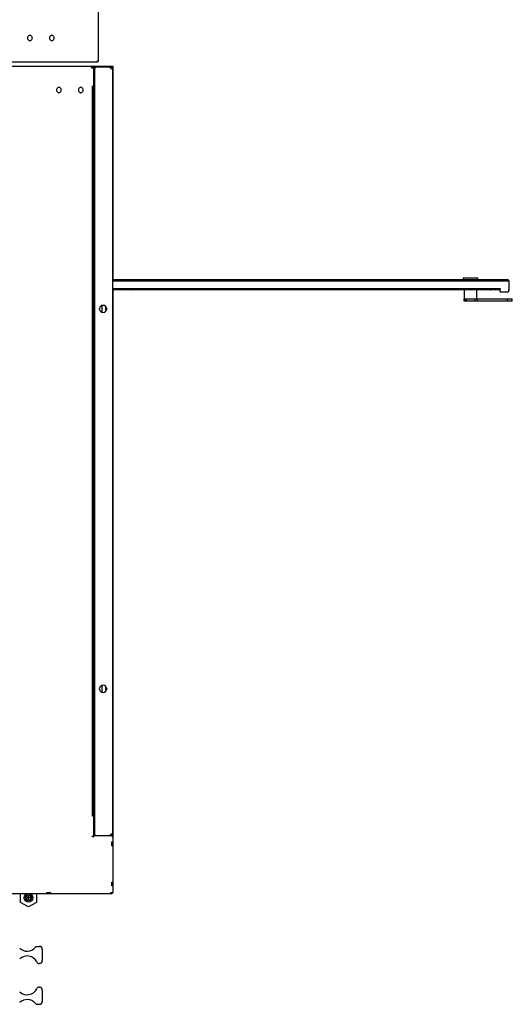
# Model space of a CAD drawing. Header units: inches. Extents: x -100 to 100, y -97 to 31.
# Tile 12 of 15: x 59 to 100, y -95 to -13. Entities that reach past the tile are written whole.
import ezdxf

# ---------------------------------------------------------------- set-up
doc = ezdxf.new("R2010")
doc.units = ezdxf.units.IN
doc.header["$MEASUREMENT"] = 0

msp = doc.modelspace()

# ---------------------------------------------------------------- linework, layer by layer
at = {"color": 7, "linetype": 'Continuous', "lineweight": 25}
for p, q in [((65.748, -16.87), (65.748, 0.681)), ((38.314, -16.949), (65.662, -16.949)), ((65.662, -16.949), (65.662, -16.87)), ((65.662, -16.87), (65.748, -16.87)), ((38.425, -17.323), (66.929, -17.323)), ((65.138, -17.402), (65.248, -17.402)), ((65.256, -17.52), (65.256, -17.409)), ((65.335, -17.362), (66.823, -17.362)), ((65.335, -17.409), (65.335, -81.134)), ((65.335, -17.441), (65.492, -17.441)), ((65.421, -17.441), (65.421, -81.063)), ((65.492, -17.362), (65.492, -17.441)), ((66.713, -17.441), (66.823, -17.441)), ((66.819, -17.449), (66.819, -17.441)), ((66.831, -17.449), (66.819, -17.449)), ((66.823, -17.449), (66.823, -17.517)), ((66.831, -17.559), (66.831, -17.449)), ((66.851, -17.323), (66.851, -17.368)), ((66.929, -17.402), (66.896, -17.402)), ((66.91, -17.449), (66.91, -81.055)), ((66.929, -17.323), (66.929, -35.039)), ((65.248, -79.508), (65.248, -18.957)), ((65.248, -18.957), (65.256, -18.957)), ((65.256, -18.976), (65.248, -18.976)), ((65.256, -18.976), (65.256, -18.957)), ((65.256, -18.976), (65.335, -18.976)), ((99.667, -35.039), (66.91, -35.039)), ((95.955, -34.902), (95.955, -35.039)), ((97.175, -34.902), (95.955, -34.902)), ((97.175, -35.039), (97.175, -34.902)), ((99.656, -35.126), (99.656, -35.039)), ((99.754, -35.126), (66.91, -35.126)), ((66.91, -35.74), (99.026, -35.74)), ((66.91, -35.827), (99.018, -35.827)), ((66.929, -35.827), (66.929, -85.819)), ((96.053, -35.858), (68.573, -35.858)), ((96.053, -35.827), (96.053, -36.594)), ((97.077, -36.594), (97.077, -35.827)), ((98.199, -35.858), (97.077, -35.858)), ((99.018, -35.74), (99.018, -35.827)), ((99.026, -36.024), (99.026, -35.74)), ((99.656, -35.118), (99.667, -35.118)), ((99.656, -35.12), (99.667, -35.12)), ((99.667, -35.118), (99.667, -35.126)), ((99.754, -35.126), (99.754, -35.937)), ((96.011, -36.614), (96.011, -36.772)), ((96.011, -36.614), (100.029, -36.614)), ((96.053, -36.594), (97.077, -36.594)), ((96.132, -36.772), (96.132, -36.614)), ((96.211, -36.614), (96.211, -36.772)), ((96.273, -36.594), (96.273, -36.614)), ((96.857, -36.614), (96.857, -36.594)), ((96.919, -36.614), (96.919, -36.772)), ((97.116, -36.614), (97.116, -36.772)), ((99.026, -36.024), (99.667, -36.024)), ((99.615, -36.614), (99.615, -36.772)), ((100.029, -36.772), (100.029, -36.614)), ((66.043, -37.723), (66.043, -37.161)), ((66.358, -37.618), (66.358, -37.264)), ((66.445, -37.466), (66.445, -37.416)), ((96.011, -36.772), (100.029, -36.772)), ((66.043, -69.22), (66.043, -68.657)), ((66.358, -69.114), (66.358, -68.76)), ((66.445, -68.962), (66.445, -68.912)), ((65.248, -79.488), (65.256, -79.488)), ((65.256, -79.508), (65.248, -79.508)), ((65.335, -79.488), (65.256, -79.488)), ((65.256, -79.508), (65.256, -79.488)), ((65.256, -81.22), (65.256, -81.134)), ((65.343, -81.22), (65.256, -81.22)), ((65.335, -81.063), (65.492, -81.063)), ((66.929, -81.142), (65.343, -81.142)), ((65.492, -81.063), (65.492, -81.142)), ((66.823, -81.063), (66.713, -81.063)), ((66.831, -81.055), (66.819, -81.055)), ((66.819, -81.063), (66.819, -81.055)), ((66.823, -80.987), (66.823, -81.055)), ((66.831, -81.055), (66.831, -80.945)), ((66.843, -81.139), (66.843, -81.142)), ((66.851, -81.949), (66.851, -81.634)), ((66.851, -81.634), (66.929, -81.634)), ((66.929, -81.949), (66.851, -81.949)), ((66.851, -85.276), (66.851, -84.961)), ((66.851, -84.961), (66.929, -84.961)), ((66.929, -85.276), (66.851, -85.276)), ((40.557, -85.906), (66.843, -85.906)), ((59.291, -86.651), (59.291, -85.901)), ((59.748, -86.236), (60.134, -86.236)), ((59.941, -86.472), (59.941, -86.079)), ((60.591, -85.901), (60.591, -86.651)), ((61.457, -85.906), (61.457, -85.827)), ((61.457, -85.827), (61.772, -85.827)), ((61.772, -85.827), (61.772, -85.906)), ((66.772, -85.906), (66.772, -85.827)), ((66.772, -85.827), (66.851, -85.827)), ((66.851, -85.827), (66.851, -85.819)), ((66.851, -85.819), (66.929, -85.819)), ((59.941, -87.026), (59.291, -86.651)), ((60.591, -86.651), (59.941, -87.026)), ((60.683, -90.297), (60.843, -90.297)), ((61.079, -90.533), (61.079, -91.478)), ((60.843, -91.714), (60.838, -91.714)), ((60.838, -93.68), (60.843, -93.68)), ((61.079, -93.916), (61.079, -94.861)), ((60.683, -95.097), (60.843, -95.097))]:
    msp.add_line(p, q, dxfattribs=at)
for radius in [0.354, 0.236, 0.197]:
    msp.add_circle((59.941, -86.276), radius, dxfattribs=at)
for centre, radius, start, end in [((60.059, -14.98), 0.201, 101.30773, 258.69227), ((60.059, -14.783), 0.0394, 0, 180), ((60.059, -15.177), 0.0394, 180, 0), ((60.059, -14.98), 0.201, 281.30773, 78.69227), ((61.87, -14.98), 0.201, 101.30773, 258.69227), ((61.87, -14.783), 0.0394, 0, 180), ((61.87, -15.177), 0.0394, 180, 0), ((61.87, -14.98), 0.201, 281.30773, 78.69227), ((65.662, -16.862), 0.0866, 270, 354.82882), ((65.138, -17.52), 0.118, 0, 90), ((65.248, -17.409), 0.0866, 360, 90), ((65.248, -17.409), 0.00787, 0, 90), ((66.713, -17.559), 0.118, 0, 90), ((66.823, -17.449), 0.0866, 0, 90), ((66.823, -17.449), 0.00787, 0, 90), ((62.461, -19.291), 0.201, 101.30773, 258.69227), ((62.461, -19.094), 0.0394, 360, 180), ((62.461, -19.488), 0.0394, 180, 0), ((62.461, -19.291), 0.201, 281.30773, 78.69227), ((64.272, -19.291), 0.201, 101.30773, 258.69227), ((64.272, -19.094), 0.0394, 360, 180), ((64.272, -19.488), 0.0394, 180, 0), ((64.272, -19.291), 0.201, 281.30773, 78.69227), ((99.667, -35.126), 0.0866, 0, 90), ((68.569, -35.726), 0.133, 229.56985, 271.53567), ((98.203, -35.726), 0.133, 268.46433, 310.43015), ((99.597, -35.866), 0.157, 270, 360), ((99.667, -35.126), 0.00787, 0, 90), ((99.667, -35.937), 0.0866, 270, 360), ((65.83, -37.441), 0.0394, 90, 270), ((66.122, -37.441), 0.295, 7.66226, 172.33774), ((66.122, -37.441), 0.295, 187.66226, 352.33774), ((66.415, -37.441), 0.0394, 270, 90), ((65.83, -68.937), 0.0394, 90, 270), ((66.122, -68.937), 0.295, 7.66226, 172.33774), ((66.122, -68.937), 0.295, 187.66226, 352.33774), ((66.415, -68.937), 0.0394, 270, 90), ((65.343, -81.134), 0.0866, 180, 270), ((65.343, -81.134), 0.00787, 180, 270), ((66.713, -80.945), 0.118, 270, 0), ((66.823, -81.055), 0.00787, 270, 360), ((66.823, -81.055), 0.0866, 270, 0), ((66.843, -81.228), 0.0866, 0, 90), ((66.843, -85.819), 0.0866, 270, 0), ((59.829, -89.805), 0.886, 225.88879, 319.5245), ((60.683, -90.533), 0.236, 90, 139.5245), ((60.843, -90.533), 0.236, 0, 90), ((59.829, -91.97), 0.886, 26.01437, 134.11121), ((60.838, -91.478), 0.236, 206.01437, 270), ((60.843, -91.478), 0.236, 270, 0), ((59.829, -93.424), 0.886, 225.88879, 333.98563), ((60.838, -93.916), 0.236, 90, 153.98563), ((60.843, -93.916), 0.236, 0, 90), ((59.829, -95.589), 0.886, 40.4755, 134.11121), ((60.683, -94.861), 0.236, 220.4755, 270), ((60.843, -94.861), 0.236, 270, 0)]:
    msp.add_arc(centre, radius, start, end, dxfattribs=at)

doc.saveas('drawing.dxf')
